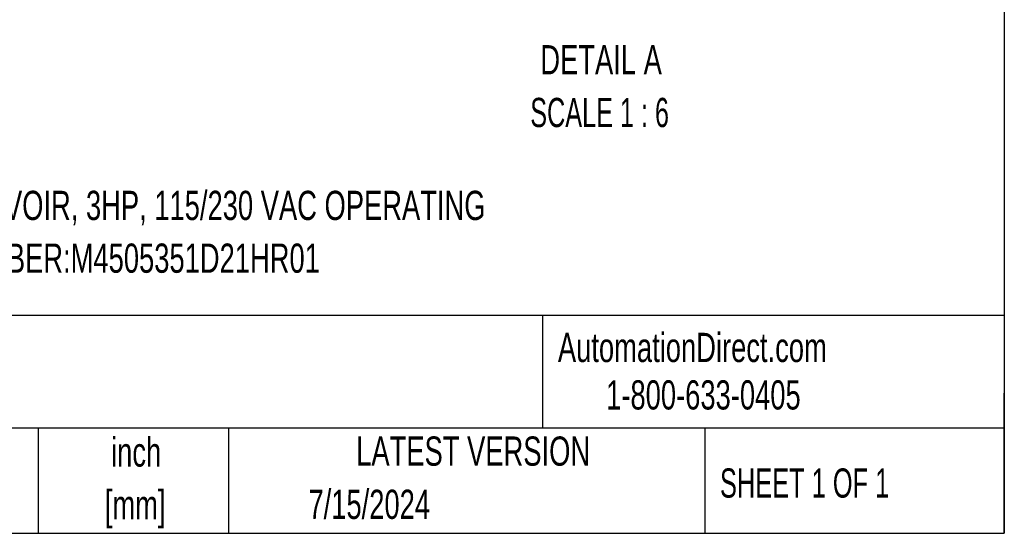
# Model space of a CAD drawing. Header units: inches. Extents: x 3 to 129, y 3 to 99.
# Tile 15 of 30: x 95 to 129, y 3 to 21. Entities that reach past the tile are written whole.
import ezdxf

# ---------------------------------------------------------------- set-up
doc = ezdxf.new("R2010")
doc.units = ezdxf.units.IN
doc.header["$LTSCALE"] = 12
doc.header["$MEASUREMENT"] = 0
doc.layers.add('TEXT', color=140, linetype='Continuous', lineweight=25)
doc.styles.add('SLDTEXTSTYLE0', font='TXT', dxfattribs={"width": 0.7})
doc.styles.add('SLDTEXTSTYLE1', font='TXT', dxfattribs={"width": 0.65})
doc.styles.add('SLDTEXTSTYLE2', font='TXT', dxfattribs={"width": 0.645455})

msp = doc.modelspace()

# ---------------------------------------------------------------- linework, layer by layer
at = {"layer": 'TEXT'}
for p, q in [((129, 99), (129, 3)), ((129, 10.453), (3, 10.453)), ((113.185, 10.453), (113.185, 6.6)), ((129, 3), (129, 7.8)), ((129, 6.6), (3, 6.6)), ((95.917, 6.6), (95.917, 3)), ((102.431, 6.6), (102.431, 3)), ((118.747, 6.6), (118.747, 3)), ((3, 3), (129, 3))]:
    msp.add_line(p, q, dxfattribs=at)

# ---------------------------------------------------------------- texts
at = {"layer": 'TEXT', "char_height": 1}
for s, insert, attachment_point, style in [('DETAIL A', (115.193, 19.712), 2, 'SLDTEXTSTYLE0'), ('SCALE 1 : 6', (115.142, 17.906), 2, 'SLDTEXTSTYLE2'), ('3 GPM, 1500 PSI, 9 GAL RESERVOIR, 3HP, 115/230 VAC OPERATING', (80.801, 14.725), 1, 'SLDTEXTSTYLE0'), ('VOLTAGE. BUCHER PART NUMBER:M4505351D21HR01', (80.801, 12.919), 1, 'SLDTEXTSTYLE0'), ('AutomationDirect.com', (113.714, 9.863), 1, 'SLDTEXTSTYLE0'), ('1-800-633-0405', (115.366, 8.238), 1, 'SLDTEXTSTYLE0'), ('inch', (99.271, 6.282), 2, 'SLDTEXTSTYLE0'), ('LATEST VERSION', (110.812, 6.314), 2, 'SLDTEXTSTYLE0'), ('SHEET 1 OF 1', (119.264, 5.221), 1, 'SLDTEXTSTYLE1'), ('[mm]', (99.238, 4.476), 2, 'SLDTEXTSTYLE0'), ('7/15/2024', (105.171, 4.492), 1, 'SLDTEXTSTYLE0')]:
    msp.add_mtext(s, dxfattribs=dict(at, insert=insert, attachment_point=attachment_point, style=style))

doc.saveas('drawing.dxf')
